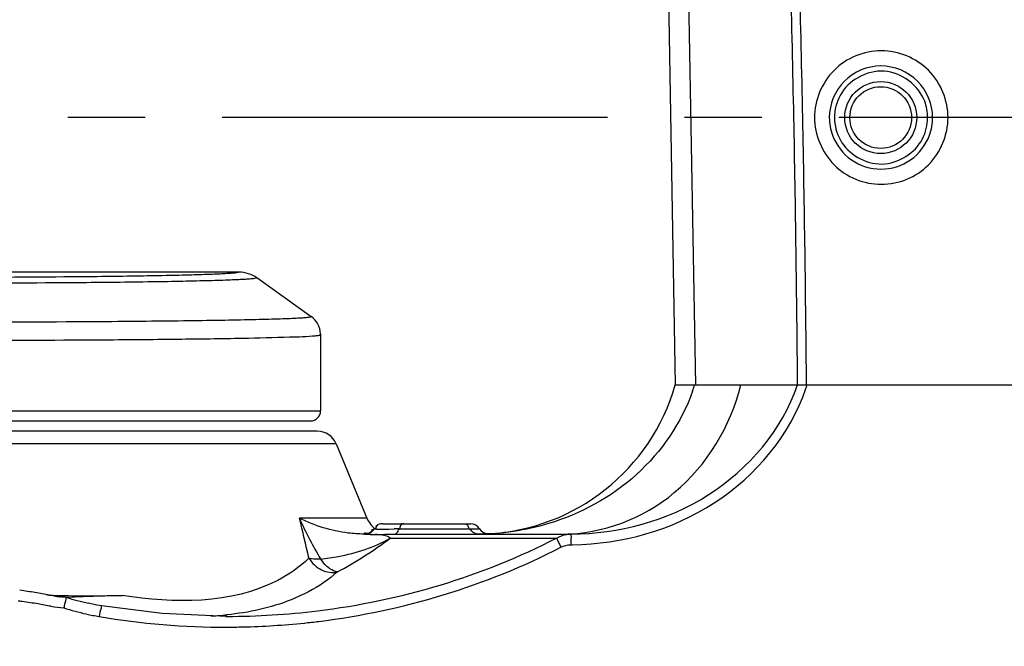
# Model space of a CAD drawing. Header units: millimetres. Extents: x 5828 to 6704, y 123 to 421.
# Tile 176 of 256: x 6527.86 to 6532.65, y 211.77 to 214.82. Entities that reach past the tile are written whole.
import ezdxf

# ---------------------------------------------------------------- set-up
doc = ezdxf.new("R2010")
doc.units = ezdxf.units.MM
doc.linetypes.add('CENTER', pattern=[0.6, 0.375, -0.075, 0.075, -0.075])
for name, color, linetype in [('中心线', 7, 'Continuous'), ('外形图', 7, 'Continuous'), ('尺寸标注', 7, 'Continuous'), ('运动范围', 7, 'Continuous')]:
    doc.layers.add(name, color=color, linetype=linetype)
doc.styles.add('微软雅黑', font='msyh.ttc', dxfattribs={"height": 1.5})
doc.dimstyles.new('尺寸标注_1_20比例', dxfattribs={"dimtxt": 1.5, "dimasz": 1.25, "dimexe": 0.5, "dimexo": 0.4, "dimgap": 0.5, "dimtad": 1, "dimdec": 1, "dimlfac": 20, "dimdsep": 46, "dimtxsty": '微软雅黑', "dimcen": 0.09, "dimadec": 0, "dimazin": 0, "dimtp": 0.01, "dimtm": 0.01, "dimtfac": 1, "dimtdec": 1, "dimtofl": 0, "dimtmove": 0, "dimatfit": 3, "dimfxl": 1, "dimtolj": 1, "dimarcsym": 0})

# ---------------------------------------------------------------- blocks, each defined once
blk = doc.blocks.new('*D1145')
at = {"layer": 'Defpoints', "color": 0}
for p in [(6564.9775, 227.1499), (6618.6004, 224.7716), (6488.2514, 214.3423), (6559.4529, 214.3423), (6635.7237, 214.3423)]:
    blk.add_point(p, dxfattribs=at)
at = {"layer": '尺寸标注', "color": 0, "lineweight": -2}
blk.add_arc((6559.4529, 214.3423), 13.9483, 15.13637, 174.86363, dxfattribs=at)
at = {"layer": '尺寸标注', "color": 0}
for points in [[(6572.7139, 217.9391), (6573.1206, 218.0298), (6573.1893, 216.7644)], [(6545.3524, 215.6004), (6545.7687, 215.5817), (6545.5045, 214.3423)]]:
    blk.add_solid(points, dxfattribs=at)
at = {"layer": '尺寸标注', "color": 0, "insert": (6557.2583, 229.4032), "char_height": 1.5, "attachment_point": 5, "rotation": 8.2904, "style": '微软雅黑'}
blk.add_mtext('\\A1;{\\fAlibaba PuHuiTi 3.0 55 Regular|b0|i0|c134|p18;-\\A1;170%%d}', dxfattribs=at)
blk = doc.blocks.new('*D1146')
at = {"layer": 'Defpoints', "color": 0}
for p in [(6488.2514, 214.3423), (6559.4529, 214.3423), (6635.7237, 214.3423), (6618.6004, 203.913), (6564.9841, 201.5194)]:
    blk.add_point(p, dxfattribs=at)
at = {"layer": '尺寸标注', "color": 0, "lineweight": -2}
blk.add_arc((6559.4529, 214.3423), 13.965, 185.13022, 344.86978, dxfattribs=at)
at = {"layer": '尺寸标注', "color": 0}
for points in [[(6545.7519, 213.1029), (6545.3356, 213.0842), (6545.4878, 214.3423)], [(6573.1371, 210.6519), (6572.7305, 210.7426), (6573.2057, 211.9173)]]:
    blk.add_solid(points, dxfattribs=at)
at = {"layer": '尺寸标注', "color": 0, "insert": (6555.4094, 202.3101), "char_height": 1.5, "attachment_point": 5, "rotation": 341.4248, "style": '微软雅黑'}
blk.add_mtext('\\A1;{\\fAlibaba PuHuiTi 3.0 55 Regular|b0|i0|c134|p18;+\\A1;170%%d}', dxfattribs=at)

msp = doc.modelspace()

# ---------------------------------------------------------------- linework, layer by layer
at = {"layer": '中心线', "linetype": 'CENTER', "ltscale": 5}
msp.add_line((6635.7237, 214.3423), (6488.2514, 214.3423), dxfattribs=at)
at = {"layer": '外形图', "linetype": 'ByBlock'}
for p, q in [((6531.0063, 215.7097), (6531.0529, 213.0423)), ((6531.1044, 215.7097), (6531.151, 213.0423)), ((6527.1179, 213.5923), (6528.9297, 213.5923)), ((6529.017, 213.5643), (6529.2821, 213.3749)), ((6529.3277, 213.2914), (6529.3279, 213.286)), ((6529.3279, 213.286), (6529.3279, 212.9173)), ((6531.0529, 213.0423), (6539.6779, 213.0423)), ((6527.6287, 212.9173), (6529.3279, 212.9173)), ((6527.579, 212.8673), (6529.2778, 212.8673)), ((6529.3116, 212.8173), (6525.6102, 212.8173)), ((6529.404, 212.7555), (6527.539, 212.7555)), ((6529.404, 212.7555), (6529.5532, 212.3947)), ((6529.5532, 212.3947), (6529.2248, 212.3947)), ((6529.6302, 212.3675), (6530.0579, 212.3675)), ((6529.5452, 212.3175), (6529.5382, 212.3175)), ((6529.5869, 212.3425), (6529.5831, 212.3369)), ((6529.5869, 212.3425), (6529.5881, 212.3425)), ((6529.6601, 212.3416), (6529.6861, 212.3423)), ((6529.6865, 212.3175), (6530.5264, 212.3175)), ((6529.7092, 212.3425), (6530.0557, 212.3425)), ((6530.0993, 212.3432), (6530.1007, 212.3432)), ((6530.5264, 212.3175), (6530.547, 212.3175)), ((6529.6665, 212.2979), (6530.476, 212.2979)), ((6527.8831, 212.0415), (6527.8637, 212.0441)), ((6528.1983, 211.9809), (6528.1985, 211.9808)), ((6528.2226, 212.0162), (6528.2453, 212.0168)), ((6528.2453, 212.0168), (6528.2979, 212.018)), ((6528.8673, 211.9173), (6528.8727, 211.9173))]:
    msp.add_line(p, q, dxfattribs=at)
for points in [[(6529.3279, 213.286), (6529.3278, 213.288), (6529.3277, 213.2914)], [(6529.5831, 212.3369), (6529.5724, 212.3267), (6529.5637, 212.3218), (6529.5614, 212.3209)], [(6528.2622, 211.968), (6528.2385, 211.9724), (6528.1985, 211.9808)], [(6528.8727, 211.9173), (6528.5573, 211.9305), (6528.2622, 211.968)]]:
    msp.add_lwpolyline(points, dxfattribs=at)
for radius in [0.175, 0.15]:
    msp.add_circle((6532.0529, 214.3423), radius, dxfattribs=at)
for centre, radius, start, end in [((6418.318, 212.1083), 113.3342, 1.129011, 1.820987), ((6418.1864, 212.1071), 113.509, 1.128338, 1.819873), ((6418.3649, 212.1092), 113.2873, 0.471938, 1.129048), ((6418.2331, 212.1078), 113.4624, 0.471877, 1.128413), ((6527.4533, 292.8013), 79.2349, 269.529732, 270.452326), ((6527.4533, 300.6448), 87.1068, 269.547361, 270.435401), ((6529.2186, 213.2861), 0.1092, 2.8056, 54.4734), ((6527.4513, 333.8317), 120.4832, 269.667952, 270.369161), ((6527.4664, 335.7145), 122.455, 270.047752, 270.365416), ((6530.0915, 213.3175), 1, 272.8161, 344.0249), ((6530.2536, 213.3234), 0.9368, 340.6348, 342.5383), ((6530.7891, 213.3263), 0.9485, 341.509, 342.5755), ((6529.2779, 212.9173), 0.05, 270, 0), ((6529.3116, 212.7173), 0.1, 22.4674, 90), ((6514.5834, 208.8489), 15.0647, 12.85438, 13.6137), ((6529.6687, 212.4425), 0.125, 202.4674, 232.7366), ((6530.0579, 212.3175), 0.05, 30.9521, 90), ((6529.5454, 212.3665), 0.0489, 293.7499, 300.1002), ((6529.5888, 212.6955), 0.3799, 267.628, 269.5924), ((6529.5449, 212.3674), 0.0499, 317.3547, 330.0525), ((6529.5883, 212.6549), 0.3393, 269.6258, 270.5412), ((6529.624, 212.7741), 0.433, 265.9187, 269.2065), ((6529.7105, 211.1662), 1.1763, 90.0621, 91.1845), ((6530.0557, 213.7612), 1.4187, 270.001, 271.7611), ((6530.1436, 212.3689), 0.05, 210.9521, 273.1464), ((6530.5481, 212.1748), 0.1427, 90.4422, 98.7441), ((6528.4713, 213.8846), 1.9865, 298.2064, 306.9896), ((6531.2078, 212.6242), 0.8018, 206.0112, 207.5092), ((6531.5364, 212.2746), 0.9914, 179.032, 180.5183), ((6530.5362, 213.6121), 1.3465, 270.3791, 270.7319), ((6527.503, 209.2879), 2.7796, 80.6125, 82.1358), ((6527.3882, 208.4676), 3.5554, 82.1091, 82.4249), ((6528.0487, 212.405), 0.386, 261.5433, 263.8602), ((6528.1436, 212.6923), 0.6846, 260.0428, 261.1457), ((6528.1446, 212.6989), 0.6913, 261.1483, 261.8351), ((6528.158, 212.7951), 0.7884, 261.8575, 263.1208), ((6528.1812, 219.4226), 7.4053, 270.14247, 270.74358), ((6528.1883, 218.7319), 6.7146, 270.75945, 271.48667), ((6527.7917, 233.3609), 21.3489, 271.35858, 271.53194), ((6528.168, 212.9056), 0.9516, 260.8068, 264.5977), ((6528.4497, 213.0815), 1.1818, 257.2446, 260.3085), ((6528.8673, 215.5858), 3.6685, 270.0844, 276.9593), ((6528.8637, 215.5376), 3.6726, 260.3929, 270.1237), ((6528.7221, 213.4359), 1.5185, 272.6724, 275.2346), ((6528.7284, 213.362), 1.4443, 275.2542, 275.4839), ((6528.7293, 213.3526), 1.4348, 275.4839, 275.7075), ((6528.8646, 215.5617), 3.6966, 271.3138, 275.9623), ((6528.8663, 215.543), 3.6779, 275.9651, 277.0706), ((6528.8644, 215.5666), 3.7015, 270.1126, 271.315)]:
    msp.add_arc(centre, radius, start, end, dxfattribs=at)
for points, knots in [([(6532.3803, 214.3423), (6532.3803, 214.4252), (6532.3098, 214.5979), (6532.0552, 214.7014), (6531.8009, 214.5975), (6531.7306, 214.425), (6531.7306, 214.3423)], [0, 0, 0, 0, 0.25019, 0.500311, 0.750273, 1, 1, 1, 1]), ([(6532.3053, 214.3423), (6532.3053, 214.4063), (6532.2507, 214.5397), (6532.0539, 214.6196), (6531.8573, 214.5396), (6531.8028, 214.4063), (6531.8028, 214.3423)], [0, 0, 0, 0, 0.249978, 0.500243, 0.750249, 1, 1, 1, 1]), ([(6532.2667, 214.4215), (6532.238, 214.498), (6532.0738, 214.6255), (6531.8941, 214.5215), (6531.8551, 214.4498)], [0, 0, 0, 0, 0.500219, 1, 1, 1, 1]), ([(6531.7306, 214.3423), (6531.7307, 214.2594), (6531.8012, 214.0867), (6532.0559, 213.9832), (6532.3101, 214.0871), (6532.3803, 214.2596), (6532.3803, 214.3423)], [0, 0, 0, 0, 0.250227, 0.500395, 0.750319, 1, 1, 1, 1]), ([(6531.818, 214.2566), (6531.8352, 214.2093), (6531.9009, 214.1233), (6532.0541, 214.0758), (6532.2072, 214.1234), (6532.273, 214.2094), (6532.2902, 214.2567)], [0, 0, 0, 0, 0.249993, 0.499997, 0.750003, 1, 1, 1, 1]), ([(6531.8565, 214.2323), (6531.8943, 214.1646), (6532.0591, 214.0655), (6532.2204, 214.1701), (6532.256, 214.2389)], [0, 0, 0, 0, 0.500173, 1, 1, 1, 1]), ([(6528.0788, 213.5688), (6528.1399, 213.5693), (6528.2565, 213.5705), (6528.4223, 213.5726), (6528.5684, 213.5752), (6528.6921, 213.578), (6528.78, 213.5807), (6528.8371, 213.5832), (6528.8699, 213.5848), (6528.8946, 213.5866), (6528.9142, 213.5882), (6528.9226, 213.5898), (6528.93, 213.5911), (6528.9297, 213.5923)], [0, 0, 0, 0, 0.214986, 0.410836, 0.583615, 0.729825, 0.846519, 0.893044, 0.93137, 0.961306, 0.982721, 0.995553, 1, 1, 1, 1]), ([(6528.1152, 213.5405), (6528.1799, 213.541), (6528.3033, 213.5421), (6528.4787, 213.5443), (6528.6335, 213.5469), (6528.7645, 213.5498), (6528.8577, 213.5526), (6528.9182, 213.555), (6528.953, 213.5567), (6528.9794, 213.5586), (6529.0002, 213.5601), (6529.0092, 213.562), (6529.0171, 213.563), (6529.017, 213.5643)], [0, 0, 0, 0, 0.214729, 0.410382, 0.583034, 0.729196, 0.845927, 0.892504, 0.930901, 0.960931, 0.982458, 0.995418, 1, 1, 1, 1]), ([(6528.2276, 213.351), (6528.303, 213.3515), (6528.4472, 213.3527), (6528.652, 213.3549), (6528.8328, 213.3575), (6528.9667, 213.36), (6529.0591, 213.3623), (6529.1167, 213.3639), (6529.1657, 213.3656), (6529.2065, 213.3673), (6529.2375, 213.3693), (6529.2619, 213.3704), (6529.2728, 213.373), (6529.2821, 213.3733), (6529.2821, 213.3749)], [0, 0, 0, 0, 0.214406, 0.409827, 0.582293, 0.728391, 0.790612, 0.845182, 0.891838, 0.930342, 0.960508, 0.982196, 0.995318, 1, 1, 1, 1]), ([(6528.2474, 213.262), (6528.3758, 213.2628), (6528.6096, 213.2649), (6528.9194, 213.2689), (6529.143, 213.2744), (6529.2614, 213.2781), (6529.3035, 213.2818)], [0, 0, 0, 0, 0.364749, 0.663868, 0.879829, 1, 1, 1, 1]), ([(6529.3035, 213.2818), (6529.3096, 213.2823), (6529.3179, 213.283), (6529.325, 213.2845), (6529.3279, 213.2854), (6529.3279, 213.286)], [0, 0, 0, 0, 0.736747, 0.925108, 1, 1, 1, 1]), ([(6530.5058, 212.3175), (6530.6988, 212.3175), (6531.1063, 212.4734), (6531.3215, 212.8436), (6531.3728, 213.0423)], [0, 0, 0, 0, 0.484749, 1, 1, 1, 1]), ([(6530.547, 212.3175), (6530.778, 212.319), (6531.248, 212.442), (6531.5747, 212.8246), (6531.6478, 213.0423)], [0, 0, 0, 0, 0.501443, 1, 1, 1, 1]), ([(6531.1374, 213.0128), (6531.0834, 212.859), (6530.8902, 212.5767), (6530.5932, 212.4154), (6530.4368, 212.3683)], [0, 0, 0, 0, 0.499453, 1, 1, 1, 1]), ([(6530.5534, 212.2657), (6530.7928, 212.2688), (6531.2793, 212.401), (6531.6133, 212.7999), (6531.6887, 213.0255)], [0, 0, 0, 0, 0.501676, 1, 1, 1, 1]), ([(6529.5382, 212.3175), (6529.5128, 212.3175), (6529.4049, 212.3252), (6529.2986, 212.3572), (6529.2248, 212.3947)], [0, 0, 0, 0, 0.23471, 1, 1, 1, 1]), ([(6529.7319, 212.3675), (6529.7275, 212.3675), (6529.715, 212.3641), (6529.7135, 212.3503), (6529.7139, 212.3435)], [0, 0, 0, 0, 0.388478, 1, 1, 1, 1]), ([(6530.0199, 212.3675), (6530.0266, 212.3675), (6530.0421, 212.3668), (6530.0489, 212.3507), (6530.0483, 212.3435)], [0, 0, 0, 0, 0.479654, 1, 1, 1, 1]), ([(6529.5574, 212.3198), (6529.5516, 212.3202), (6529.5343, 212.3241), (6529.5421, 212.3175), (6529.5435, 212.3175)], [0, 0, 0, 0, 0.811727, 1, 1, 1, 1]), ([(6529.5436, 212.3175), (6529.5464, 212.3175), (6529.552, 212.3177), (6529.5575, 212.3186), (6529.5603, 212.3192)], [0, 0, 0, 0, 0.490641, 1, 1, 1, 1]), ([(6529.5449, 212.3175), (6529.5512, 212.3174), (6529.5605, 212.3165), (6529.57, 212.316), (6529.5731, 212.3159)], [0, 0, 0, 0, 0.668923, 1, 1, 1, 1]), ([(6529.5603, 212.3192), (6529.5634, 212.32), (6529.5694, 212.3221), (6529.5743, 212.3266), (6529.5758, 212.3292)], [0, 0, 0, 0, 0.516681, 1, 1, 1, 1]), ([(6529.5699, 212.3242), (6529.5721, 212.3255), (6529.5762, 212.3283), (6529.5799, 212.3318), (6529.5816, 212.3336)], [0, 0, 0, 0, 0.500252, 1, 1, 1, 1]), ([(6529.5758, 212.3292), (6529.5767, 212.3309), (6529.5782, 212.335), (6529.5782, 212.3393), (6529.5779, 212.3415)], [0, 0, 0, 0, 0.457488, 1, 1, 1, 1]), ([(6529.5881, 212.3425), (6529.5888, 212.3425), (6529.5905, 212.3424), (6529.5922, 212.3423), (6529.5932, 212.3422)], [0, 0, 0, 0, 0.400793, 1, 1, 1, 1]), ([(6529.5914, 212.3155), (6529.5981, 212.3155), (6529.6298, 212.3157), (6529.6615, 212.3175), (6529.6865, 212.3175)], [0, 0, 0, 0, 0.21006, 1, 1, 1, 1]), ([(6529.6665, 212.2979), (6529.6519, 212.3093), (6529.624, 212.3128), (6529.5987, 212.3151), (6529.5915, 212.3156)], [0, 0, 0, 0, 0.71897, 1, 1, 1, 1]), ([(6529.5981, 212.3558), (6529.5971, 212.3541), (6529.5957, 212.3501), (6529.5957, 212.3458), (6529.5959, 212.3435)], [0, 0, 0, 0, 0.457507, 1, 1, 1, 1]), ([(6529.5992, 212.3558), (6529.5983, 212.3541), (6529.5969, 212.3501), (6529.5969, 212.3458), (6529.5971, 212.3435)], [0, 0, 0, 0, 0.45737, 1, 1, 1, 1]), ([(6529.618, 212.3412), (6529.6211, 212.3411), (6529.6276, 212.3411), (6529.634, 212.3411), (6529.6375, 212.3412)], [0, 0, 0, 0, 0.473352, 1, 1, 1, 1]), ([(6529.6865, 212.3175), (6529.6944, 212.3175), (6529.7043, 212.3285), (6529.7081, 212.339), (6529.7092, 212.3425)], [0, 0, 0, 0, 0.680295, 1, 1, 1, 1]), ([(6530.547, 212.3175), (6530.5446, 212.3173), (6530.5477, 212.3037), (6530.5453, 212.2977), (6530.5452, 212.2913)], [0, 0, 0, 0, 0.273324, 1, 1, 1, 1]), ([(6529.3284, 212.1954), (6529.3568, 212.1992), (6529.4735, 212.2161), (6529.5892, 212.2529), (6529.6665, 212.2979)], [0, 0, 0, 0, 0.24253, 1, 1, 1, 1]), ([(6530.476, 212.2979), (6530.4764, 212.2965), (6530.4797, 212.2879), (6530.4837, 212.2796), (6530.4872, 212.2726)], [0, 0, 0, 0, 0.151863, 1, 1, 1, 1]), ([(6529.2705, 212.2004), (6529.2262, 212.1571), (6528.9622, 211.9744), (6528.6126, 211.9787), (6528.3625, 212.0196)], [0, 0, 0, 0, 0.196448, 1, 1, 1, 1]), ([(6529.2706, 212.2003), (6529.2855, 212.1764), (6529.3265, 212.1364), (6529.3854, 212.1275), (6529.4107, 212.1342)], [0, 0, 0, 0, 0.518568, 1, 1, 1, 1]), ([(6529.3284, 212.1954), (6529.3132, 212.1945), (6529.2935, 212.1947), (6529.2745, 212.1991), (6529.2706, 212.2003)], [0, 0, 0, 0, 0.787021, 1, 1, 1, 1]), ([(6529.4107, 212.1342), (6529.404, 212.1342), (6529.3694, 212.1435), (6529.3444, 212.1721), (6529.3284, 212.1954)], [0, 0, 0, 0, 0.189898, 1, 1, 1, 1]), ([(6529.2695, 212.0373), (6529.2418, 212.0226), (6529.116, 211.9648), (6528.9783, 211.9355), (6528.872, 211.9249)], [0, 0, 0, 0, 0.22655, 1, 1, 1, 1]), ([(6528.0905, 212.0092), (6528.0875, 212.0083), (6528.0888, 211.9952), (6528.0849, 211.9881), (6528.0834, 211.982)], [0, 0, 0, 0, 0.334906, 1, 1, 1, 1]), ([(6528.0904, 212.0093), (6528.0923, 212.0098), (6528.0972, 212.0105), (6528.1021, 212.011), (6528.1051, 212.0112)], [0, 0, 0, 0, 0.404217, 1, 1, 1, 1]), ([(6528.2622, 211.968), (6528.2608, 211.9682), (6528.2604, 211.9602), (6528.2549, 211.9469), (6528.2528, 211.9287), (6528.2508, 211.9166)], [0, 0, 0, 0, 0.079705, 0.298499, 1, 1, 1, 1])]:
    msp.add_open_spline(points, degree=3, knots=knots, dxfattribs=at)
for points in [[(6531.8551, 214.4498), (6531.8375, 214.4173), (6531.8278, 214.3793), (6531.8278, 214.3423)], [(6532.2811, 214.3423), (6532.2811, 214.3691), (6532.2762, 214.3964), (6532.2667, 214.4215)], [(6531.8028, 214.3423), (6531.8028, 214.3133), (6531.808, 214.2839), (6531.818, 214.2566)], [(6531.8278, 214.3423), (6531.8278, 214.3044), (6531.838, 214.2654), (6531.8565, 214.2323)], [(6532.256, 214.2389), (6532.2723, 214.2704), (6532.2811, 214.3068), (6532.2811, 214.3423)], [(6532.2902, 214.2567), (6532.3001, 214.2839), (6532.3053, 214.3133), (6532.3053, 214.3423)], [(6528.9298, 213.5923), (6528.9603, 213.5923), (6528.9921, 213.5821), (6529.017, 213.5643)], [(6529.2248, 212.3947), (6529.2547, 212.3261), (6529.2902, 212.2598), (6529.3284, 212.1954)], [(6529.6302, 212.3675), (6529.6188, 212.3675), (6529.6038, 212.3657), (6529.5981, 212.3558)], [(6529.6312, 212.3675), (6529.6199, 212.3675), (6529.6049, 212.3657), (6529.5992, 212.3558)], [(6530.4368, 212.3683), (6530.3254, 212.3346), (6530.2078, 212.3176), (6530.0915, 212.3175)], [(6529.545, 212.3175), (6529.5519, 212.3175), (6529.5588, 212.319), (6529.5651, 212.3218)], [(6529.6375, 212.3412), (6529.645, 212.3413), (6529.6525, 212.3414), (6529.6601, 212.3416)], [(6530.0915, 212.3175), (6530.0769, 212.3175), (6530.062, 212.3294), (6530.0557, 212.3425)], [(6530.476, 212.2979), (6530.4914, 212.307), (6530.5088, 212.3131), (6530.5264, 212.3159)], [(6529.3118, 211.9443), (6529.7144, 211.9935), (6530.1156, 212.112), (6530.476, 212.2979)], [(6530.4966, 212.2539), (6530.5114, 212.2615), (6530.5285, 212.2655), (6530.5451, 212.2656)], [(6529.319, 211.8931), (6529.7264, 211.9436), (6530.1323, 212.0646), (6530.4966, 212.2539)], [(6529.4102, 212.134), (6529.3675, 212.0964), (6529.3197, 212.0641), (6529.2695, 212.0373)], [(6528.0252, 212.018), (6528.0022, 212.022), (6527.9794, 212.0264), (6527.9564, 212.0302)], [(6527.9528, 211.9776), (6527.9274, 211.982), (6527.9019, 211.9858), (6527.8763, 211.9893)], [(6528.016, 211.9662), (6527.9949, 211.9696), (6527.9739, 211.9738), (6527.9528, 211.9776)], [(6528.0075, 212.0212), (6528.0275, 212.0191), (6528.0476, 212.0189), (6528.0678, 212.0186)], [(6528.0912, 212.0094), (6528.082, 212.0103), (6528.0728, 212.0112), (6528.0636, 212.0123)], [(6528.0678, 212.0186), (6528.1117, 212.0179), (6528.1556, 212.0172), (6528.1996, 212.0173)], [(6528.0834, 211.982), (6528.0815, 211.9741), (6528.08, 211.9662), (6528.0784, 211.9582)], [(6528.0904, 212.0093), (6528.126, 211.9988), (6528.162, 211.9892), (6528.1983, 211.9809)], [(6528.1051, 212.0112), (6528.122, 212.0127), (6528.139, 212.0135), (6528.1561, 212.0141)], [(6528.1561, 212.0141), (6528.1782, 212.015), (6528.2004, 212.0156), (6528.2226, 212.0162)], [(6528.0784, 211.9582), (6528.1149, 211.9472), (6528.1517, 211.9372), (6528.1888, 211.9289)]]:
    msp.add_open_spline(points, degree=3, dxfattribs=at)
at = {"layer": '运动范围'}
msp.add_arc((6559.4529, 214.3423), 60.06, 10, 350, dxfattribs=at)

# ---------------------------------------------------------------- dimensions: what is measured, and where the dimension line sits
at = {"layer": '尺寸标注'}
for base, line2, text, picture, middle in [((6564.9775, 227.1499), ((6559.4529, 214.3423), (6618.6004, 224.7716)), '\\A1;{\\fAlibaba PuHuiTi 3.0 55 Regular|b0|i0|c134|p18;-<>}', '*D1145', (6557.4417, 228.1449)), ((6564.9841, 201.5194), ((6559.4529, 214.3423), (6618.6004, 203.913)), '\\A1;{\\fAlibaba PuHuiTi 3.0 55 Regular|b0|i0|c134|p18;+<>}', '*D1146', (6555.0043, 201.1047))]:
    dim = msp.add_angular_dim_2l(base=base, line1=((6635.7237, 214.3423), (6488.2514, 214.3423)), line2=line2, text=text, dimstyle='尺寸标注_1_20比例', dxfattribs=at)
    dim.commit()
    dim.dimension.update_dxf_attribs({"geometry": picture, "text_midpoint": middle, "dimtype": 162})

doc.saveas('drawing.dxf')
